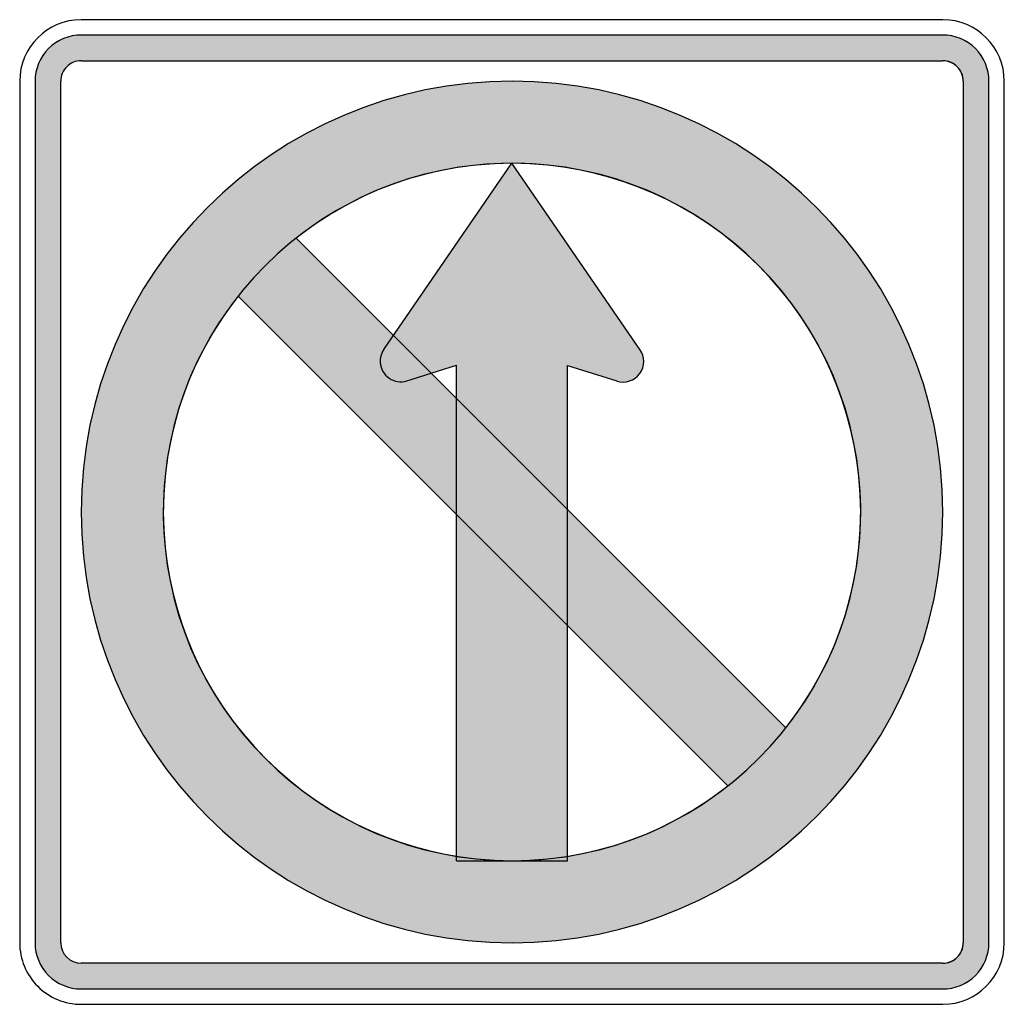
# Model space of a CAD drawing. Header units: inches. Extents: x -0.5 to 0.5, y -0.5 to 0.5.
import ezdxf

# ---------------------------------------------------------------- set-up
doc = ezdxf.new("R2010")
doc.units = ezdxf.units.IN
doc.header["$MEASUREMENT"] = 0

msp = doc.modelspace()

# ---------------------------------------------------------------- hatches: boundary and pattern name
h = msp.add_hatch(color=7)
edge = h.paths.add_edge_path()
edge.add_spline(control_points=[(-0.4844, -0.4375), (-0.4844, -0.4634), (-0.4634, -0.4844), (-0.4375, -0.4844)], knot_values=[0, 0, 0, 0, 1, 1, 1, 1], degree=3, periodic=0)
edge.add_line((-0.4375, -0.4844), (0.4375, -0.4844))
edge.add_spline(control_points=[(0.4375, -0.4844), (0.4634, -0.4844), (0.4844, -0.4634), (0.4844, -0.4375)], knot_values=[0, 0, 0, 0, 1, 1, 1, 1], degree=3, periodic=0)
edge.add_line((0.4844, -0.4375), (0.4844, 0.4375))
edge.add_spline(control_points=[(0.4844, 0.4375), (0.4844, 0.4499), (0.4794, 0.4619), (0.4706, 0.4706), (0.4619, 0.4794), (0.4499, 0.4844), (0.4375, 0.4844)], knot_values=[0, 0, 0, 0, 1, 1, 1, 2, 2, 2, 2], degree=3, periodic=0)
edge.add_line((0.4375, 0.4844), (-0.4375, 0.4844))
edge.add_spline(control_points=[(-0.4375, 0.4844), (-0.4499, 0.4844), (-0.4619, 0.4794), (-0.4706, 0.4706), (-0.4794, 0.4619), (-0.4844, 0.4499), (-0.4844, 0.4375)], knot_values=[0, 0, 0, 0, 1, 1, 1, 2, 2, 2, 2], degree=3, periodic=0)
edge.add_line((-0.4844, 0.4375), (-0.4844, -0.4375))
edge = h.paths.add_edge_path(flags=0)
edge.add_spline(control_points=[(-0.4583, 0.4375), (-0.4583, 0.449), (-0.449, 0.4583), (-0.4375, 0.4583)], knot_values=[0, 0, 0, 0, 1, 1, 1, 1], degree=3, periodic=0)
edge.add_line((-0.4375, 0.4583), (0.4375, 0.4583))
edge.add_spline(control_points=[(0.4375, 0.4583), (0.449, 0.4583), (0.4583, 0.449), (0.4583, 0.4375)], knot_values=[0, 0, 0, 0, 1, 1, 1, 1], degree=3, periodic=0)
edge.add_line((0.4583, 0.4375), (0.4583, -0.4375))
edge.add_spline(control_points=[(0.4583, -0.4375), (0.4583, -0.449), (0.449, -0.4583), (0.4375, -0.4583)], knot_values=[0, 0, 0, 0, 1, 1, 1, 1], degree=3, periodic=0)
edge.add_line((0.4375, -0.4583), (-0.4375, -0.4583))
edge.add_spline(control_points=[(-0.4375, -0.4583), (-0.449, -0.4583), (-0.4583, -0.449), (-0.4583, -0.4375)], knot_values=[0, 0, 0, 0, 1, 1, 1, 1], degree=3, periodic=0)
edge.add_line((-0.4583, -0.4375), (-0.4583, 0.4375))
h = msp.add_hatch(color=7)
edge = h.paths.add_edge_path()
edge.add_spline(control_points=[(-0.4375, 0), (-0.4375, -0.2416), (-0.2416, -0.4375), (0, -0.4375), (0.2416, -0.4375), (0.4375, -0.2416), (0.4375, 0), (0.4375, 0.2416), (0.2416, 0.4375), (0, 0.4375), (-0.2416, 0.4375), (-0.4375, 0.2416), (-0.4375, 0)], knot_values=[0, 0, 0, 0, 1, 1, 1, 2, 2, 2, 3, 3, 3, 4, 4, 4, 4], degree=3, periodic=0)
edge = h.paths.add_edge_path(flags=0)
edge.add_spline(control_points=[(0.3542, 0), (0.3542, -0.1956), (0.1956, -0.3542), (0, -0.3542), (-0.1956, -0.3542), (-0.3542, -0.1956), (-0.3542, 0), (-0.3542, 0.1956), (-0.1956, 0.3542), (0, 0.3542), (0.1956, 0.3542), (0.3542, 0.1956), (0.3542, 0)], knot_values=[0, 0, 0, 0, 1, 1, 1, 2, 2, 2, 3, 3, 3, 4, 4, 4, 4], degree=3, periodic=0)
h = msp.add_hatch(color=7)
edge = h.paths.add_edge_path()
edge.add_line((0.0562, 0.1487), (0.1084, 0.1325))
edge.add_spline(control_points=[(0.1084, 0.1325), (0.117, 0.1306), (0.1258, 0.1343), (0.1306, 0.1418), (0.1353, 0.1492), (0.1348, 0.1588), (0.1294, 0.1658)], knot_values=[0, 0, 0, 0, 1, 1, 1, 2, 2, 2, 2], degree=3, periodic=0)
edge.add_line((0.1294, 0.1658), (-0.0002, 0.3542))
edge.add_line((-0.0002, 0.3542), (-0.1301, 0.1651))
edge.add_spline(control_points=[(-0.1301, 0.1651), (-0.1328, 0.1612), (-0.1341, 0.1565), (-0.1338, 0.1518), (-0.1333, 0.145), (-0.1296, 0.1388), (-0.1237, 0.1353), (-0.1179, 0.1317), (-0.1107, 0.1312), (-0.1045, 0.134)], knot_values=[0, 0, 0, 0, 1, 1, 1, 2, 2, 2, 3, 3, 3, 3], degree=3, periodic=0)
edge.add_line((-0.1045, 0.134), (-0.0562, 0.1491))
edge.add_line((-0.0562, 0.1491), (-0.0564, -0.3542))
edge.add_line((-0.0564, -0.3542), (0.0562, -0.3542))
edge.add_line((0.0562, -0.3542), (0.0562, 0.1487))
h = msp.add_hatch(color=7)
edge = h.paths.add_edge_path()
edge.add_spline(control_points=[(0.2192, -0.2782), (0.2411, -0.2609), (0.2609, -0.2411), (0.2782, -0.2192)], knot_values=[0, 0, 0, 0, 1, 1, 1, 1], degree=3, periodic=0)
edge.add_line((0.2782, -0.2192), (-0.2192, 0.2782))
edge.add_spline(control_points=[(-0.2192, 0.2782), (-0.2411, 0.2609), (-0.2609, 0.2411), (-0.2782, 0.2192)], knot_values=[0, 0, 0, 0, 1, 1, 1, 1], degree=3, periodic=0)
edge.add_line((-0.2782, 0.2192), (0.2192, -0.2782))

# ---------------------------------------------------------------- linework, layer by layer
at = {"color": 7}
for p, q in [((0.4375, 0.5), (-0.4375, 0.5)), ((0.4375, 0.4844), (-0.4375, 0.4844)), ((-0.4375, 0.4583), (0.4375, 0.4583)), ((-0.5, 0.4375), (-0.5, -0.4375)), ((-0.4844, 0.4375), (-0.4844, -0.4375)), ((-0.4583, -0.4375), (-0.4583, 0.4375)), ((0.4583, 0.4375), (0.4583, -0.4375)), ((0.4844, -0.4375), (0.4844, 0.4375)), ((0.5, -0.4375), (0.5, 0.4375)), ((-0.1302, 0.1651), (-0.0002, 0.3542)), ((0.1299, 0.1651), (-0.0002, 0.3542)), ((0.2782, -0.2192), (-0.2192, 0.2782)), ((-0.2782, 0.2192), (0.2192, -0.2782)), ((-0.2782, 0.2192), (0.2192, -0.2782)), ((-0.1068, 0.1332), (-0.0562, 0.1491)), ((-0.0564, -0.3542), (-0.0562, 0.1491)), ((0.0562, 0.1487), (0.1064, 0.1331)), ((0.0562, -0.3542), (0.0562, 0.1487)), ((-0.0564, -0.3542), (0.0562, -0.3542)), ((0.4375, -0.4583), (-0.4375, -0.4583)), ((-0.4375, -0.4844), (0.4375, -0.4844)), ((-0.4375, -0.5), (0.4375, -0.5))]:
    msp.add_line(p, q, dxfattribs=at)
msp.add_lwpolyline([(0.2782, -0.2192), (-0.2192, 0.2782), (-0.2192, 0.2782)], dxfattribs=at)
for points in [[(-0.4375, 0.5), (-0.472, 0.5), (-0.5, 0.472), (-0.5, 0.4375)], [(0.5, 0.4375), (0.5, 0.472), (0.472, 0.5), (0.4375, 0.5)], [(0.4583, 0.4375), (0.4583, 0.449), (0.449, 0.4583), (0.4375, 0.4583)], [(0.4583, 0.4375), (0.4583, 0.449), (0.449, 0.4583), (0.4375, 0.4583)], [(-0.1301, 0.165), (-0.1328, 0.1612), (-0.1341, 0.1565), (-0.1338, 0.1518)], [(-0.4844, -0.4375), (-0.4844, -0.4634), (-0.4634, -0.4844), (-0.4375, -0.4844)], [(-0.4583, -0.4375), (-0.4583, -0.449), (-0.449, -0.4583), (-0.4375, -0.4583)], [(-0.4583, -0.4375), (-0.4583, -0.449), (-0.449, -0.4583), (-0.4375, -0.4583)], [(0.4375, -0.5), (0.472, -0.5), (0.5, -0.472), (0.5, -0.4375)], [(0.4375, -0.4583), (0.449, -0.4583), (0.4583, -0.449), (0.4583, -0.4375)]]:
    msp.add_open_spline(points, degree=3, dxfattribs=at)
for points, knots in [([(-0.4375, 0.4844), (-0.4499, 0.4844), (-0.4619, 0.4794), (-0.4706, 0.4706), (-0.4794, 0.4619), (-0.4844, 0.4499), (-0.4844, 0.4375)], [0, 0, 0, 0, 1, 1, 1, 2, 2, 2, 2]), ([(0.4844, 0.4375), (0.4844, 0.4499), (0.4794, 0.4619), (0.4706, 0.4706), (0.4619, 0.4794), (0.4499, 0.4844), (0.4375, 0.4844)], [0, 0, 0, 0, 1, 1, 1, 2, 2, 2, 2]), ([(-0.4375, 0.4583), (-0.443, 0.4583), (-0.4483, 0.4561), (-0.4522, 0.4522), (-0.4561, 0.4483), (-0.4583, 0.443), (-0.4583, 0.4375)], [0, 0, 0, 0, 1, 1, 1, 2, 2, 2, 2]), ([(0.4583, 0.4375), (0.4583, 0.443), (0.4561, 0.4483), (0.4522, 0.4522), (0.4483, 0.4561), (0.443, 0.4583), (0.4375, 0.4583)], [0, 0, 0, 0, 1, 1, 1, 2, 2, 2, 2]), ([(0.4375, 0), (0.4375, -0.2416), (0.2416, -0.4375), (0, -0.4375), (-0.2416, -0.4375), (-0.4375, -0.2416), (-0.4375, 0), (-0.4375, 0.2416), (-0.2416, 0.4375), (0, 0.4375), (0.2416, 0.4375), (0.4375, 0.2416), (0.4375, 0)], [0, 0, 0, 0, 1, 1, 1, 2, 2, 2, 3, 3, 3, 4, 4, 4, 4]), ([(0.4375, 0), (0.4375, -0.2416), (0.2416, -0.4375), (0, -0.4375), (-0.2416, -0.4375), (-0.4375, -0.2416), (-0.4375, 0), (-0.4375, 0.2416), (-0.2416, 0.4375), (0, 0.4375), (0.2416, 0.4375), (0.4375, 0.2416), (0.4375, 0)], [0, 0, 0, 0, 1, 1, 1, 2, 2, 2, 3, 3, 3, 4, 4, 4, 4]), ([(0.2782, -0.2192), (0.3893, -0.0783), (0.3773, 0.1235), (0.2504, 0.2504), (0.1235, 0.3773), (-0.0783, 0.3893), (-0.2192, 0.2782)], [0, 0, 0, 0, 1, 1, 1, 2, 2, 2, 2]), ([(0.3542, 0), (0.3542, -0.1956), (0.1956, -0.3542), (0, -0.3542), (-0.1956, -0.3542), (-0.3542, -0.1956), (-0.3542, 0), (-0.3542, 0.1956), (-0.1956, 0.3542), (0, 0.3542), (0.1956, 0.3542), (0.3542, 0.1956), (0.3542, 0)], [0, 0, 0, 0, 1, 1, 1, 2, 2, 2, 3, 3, 3, 4, 4, 4, 4]), ([(-0.2782, 0.2192), (-0.3893, 0.0783), (-0.3773, -0.1235), (-0.2504, -0.2504), (-0.1235, -0.3773), (0.0783, -0.3893), (0.2192, -0.2782)], [0, 0, 0, 0, 1, 1, 1, 2, 2, 2, 2]), ([(0.1064, 0.133), (0.115, 0.1303), (0.1245, 0.1333), (0.1298, 0.1406), (0.1351, 0.148), (0.1352, 0.1579), (0.1299, 0.1652)], [0, 0, 0, 0, 1, 1, 1, 2, 2, 2, 2]), ([(-0.1338, 0.1517), (-0.1333, 0.1454), (-0.13, 0.1396), (-0.1248, 0.136), (-0.1196, 0.1323), (-0.113, 0.1313), (-0.1069, 0.1331)], [0, 0, 0, 0, 1, 1, 1, 2, 2, 2, 2]), ([(-0.5, -0.4375), (-0.5, -0.4541), (-0.4934, -0.47), (-0.4817, -0.4817), (-0.47, -0.4934), (-0.4541, -0.5), (-0.4375, -0.5)], [0, 0, 0, 0, 1, 1, 1, 2, 2, 2, 2]), ([(0.4375, -0.4844), (0.4499, -0.4844), (0.4619, -0.4794), (0.4706, -0.4706), (0.4794, -0.4619), (0.4844, -0.4499), (0.4844, -0.4375)], [0, 0, 0, 0, 1, 1, 1, 2, 2, 2, 2]), ([(0.4375, -0.4583), (0.443, -0.4583), (0.4483, -0.4561), (0.4522, -0.4522), (0.4561, -0.4483), (0.4583, -0.443), (0.4583, -0.4375)], [0, 0, 0, 0, 1, 1, 1, 2, 2, 2, 2])]:
    msp.add_open_spline(points, degree=3, knots=knots, dxfattribs=at)

doc.saveas('drawing.dxf')
